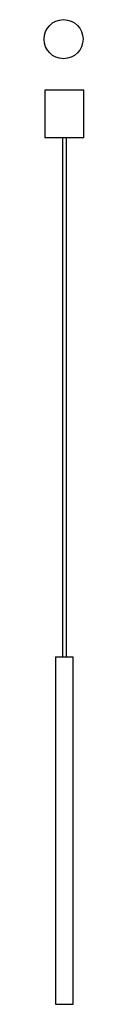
# Model space of a CAD drawing. Header units: millimetres. Extents: x -16 to 40, y 2 to 1390.
import ezdxf

# ---------------------------------------------------------------- set-up
doc = ezdxf.new("R2010")
doc.units = ezdxf.units.MM

msp = doc.modelspace()

# ---------------------------------------------------------------- linework, layer by layer
at = {"color": 7, "linetype": 'Continuous', "lineweight": 25}
for p, q in [((-14.7, 1290), (-14.7, 1223)), ((40.3, 1290), (-14.7, 1290)), ((40.3, 1223), (40.3, 1290)), ((40.3, 1223), (-14.7, 1223)), ((9.8, 1223), (9.8, 491.5)), ((15.8, 491.5), (15.8, 1223)), ((0.3, 491.5), (0.3, 1.5)), ((0.3, 491.5), (25.3, 491.5)), ((25.3, 1.5), (25.3, 491.5)), ((0.3, 1.5), (25.3, 1.5))]:
    msp.add_line(p, q, dxfattribs=at)
msp.add_circle((11.5, 1362.1), 27.5, dxfattribs=at)

doc.saveas('drawing.dxf')
